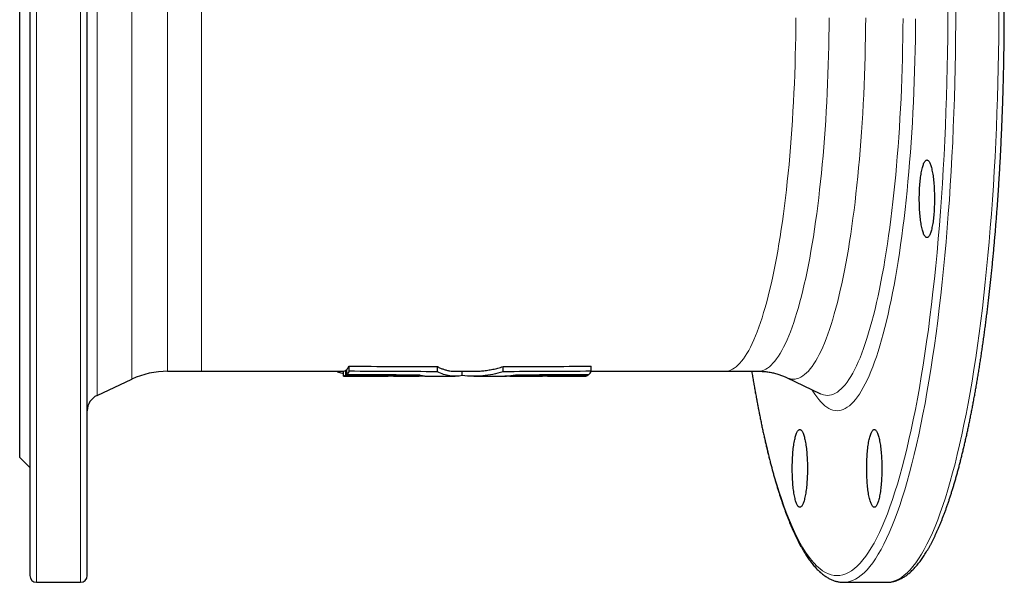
# Model space of a CAD drawing. Header units: millimetres. Extents: x 132 to 920, y 72 to 928.
# Tile 1 of 3: x 141 to 433, y 72 to 238. Entities that reach past the tile are written whole.
import ezdxf

# ---------------------------------------------------------------- set-up
doc = ezdxf.new("R2010")
doc.units = ezdxf.units.MM

msp = doc.modelspace()

# ---------------------------------------------------------------- linework, layer by layer
at = {"color": 8, "linetype": 'Continuous', "lineweight": 18}
for p, q in [((146.25, 411.53), (146.25, 71.53)), ((159.25, 71.53), (159.25, 411.53)), ((164.14, 356.19), (164.14, 126.88)), ((174.46, 131.69), (174.46, 351.38)), ((185.02, 349.03), (185.02, 134.03)), ((195.05, 349.03), (195.05, 134.03))]:
    msp.add_line(p, q, dxfattribs=at)
at = {"color": 7, "linetype": 'Continuous', "lineweight": 25}
for p, q in [((144.25, 409.53), (144.25, 73.53)), ((161.25, 73.53), (161.25, 409.53)), ((141.25, 108.53), (141.25, 374.53)), ((185.02, 134.03), (195.05, 134.03)), ((195.05, 134.03), (237.09, 134.03)), ((235.37, 133.76), (235.37, 134.03)), ((237.09, 132.54), (237.09, 134.04)), ((237.76, 134.34), (238.03, 134.34)), ((237.76, 132.83), (237.76, 134.34)), ((238.03, 133.07), (238.03, 134.58)), ((238.73, 134.02), (238.73, 135.54)), ((264.83, 133.9), (264.83, 135.42)), ((270.1, 134.03), (275.65, 134.03)), ((272.2, 132.75), (272.2, 134.03)), ((284.28, 133.9), (284.28, 135.42)), ((310.38, 134.02), (310.38, 135.54)), ((310.38, 134.03), (349.95, 134.03)), ((349.95, 134.03), (359.78, 134.03)), ((164.14, 126.88), (174.46, 131.69)), ((243.8, 132.54), (243.33, 132.54)), ((243.33, 132.53), (250.29, 132.53)), ((251.25, 132.55), (250.29, 132.53)), ((251.85, 132.53), (251.25, 132.55)), ((251.85, 132.53), (259.45, 132.53)), ((257.17, 132.79), (257.17, 133.01)), ((262.38, 132.53), (270.1, 132.53)), ((275.65, 132.53), (283.35, 132.53)), ((286.28, 132.53), (293.84, 132.53)), ((290, 132.79), (290, 133.01)), ((297.47, 132.53), (306.07, 132.53)), ((297.65, 132.8), (297.65, 133.04)), ((302.59, 132.81), (302.59, 133.05)), ((306.69, 132.54), (308.74, 132.54)), ((309.41, 132.83), (309.41, 133.07)), ((368.16, 132.16), (378.19, 127.37)), ((141.25, 108.53), (144.25, 105.53)), ((146.25, 71.53), (159.25, 71.53)), ((385.06, 71.53), (397.81, 71.53)), ((397.81, 71.54), (397.81, 71.54))]:
    msp.add_line(p, q, dxfattribs=at)
at = {"color": 8, "linetype": 'Continuous', "lineweight": 18, "flags": 128}
for points in [[(357.91, 134.03), (358.18, 132.43), (358.74, 129.12), (359.32, 125.89), (359.92, 122.74), (360.54, 119.67), (361.17, 116.68), (361.81, 113.78), (362.47, 110.97), (363.15, 108.25), (363.83, 105.62), (364.53, 103.08), (365.25, 100.64), (365.97, 98.29), (366.71, 96.04), (367.46, 93.89), (368.22, 91.84), (368.99, 89.9), (369.77, 88.06), (370.56, 86.32), (371.35, 84.69), (372.16, 83.17), (372.97, 81.76), (373.79, 80.45), (374.62, 79.26), (375.45, 78.17), (376.28, 77.2), (377.13, 76.35), (377.97, 75.6), (378.82, 74.97), (379.67, 74.45), (380.53, 74.05), (381.38, 73.76), (382.24, 73.59), (383.1, 73.53), (383.96, 73.59), (384.81, 73.76), (385.67, 74.05), (386.52, 74.45), (387.38, 74.97), (388.23, 75.6), (389.07, 76.35), (389.91, 77.2), (390.75, 78.17), (391.58, 79.26), (392.41, 80.45), (393.23, 81.76), (394.04, 83.17), (394.84, 84.69), (395.64, 86.32), (396.43, 88.06), (397.21, 89.9), (397.98, 91.84), (398.74, 93.89), (399.49, 96.04), (400.22, 98.29), (400.95, 100.64), (401.66, 103.08), (402.36, 105.62), (403.05, 108.25), (403.72, 110.97), (404.38, 113.78), (405.03, 116.68), (405.66, 119.67), (406.27, 122.74), (406.87, 125.89), (407.45, 129.12), (408.02, 132.43), (408.57, 135.81), (409.1, 139.26), (409.61, 142.78), (410.11, 146.38), (410.59, 150.03), (411.04, 153.75), (411.48, 157.53), (411.9, 161.37), (412.3, 165.26), (412.68, 169.21), (413.04, 173.2), (413.38, 177.24), (413.7, 181.33), (413.99, 185.45), (414.27, 189.62), (414.52, 193.82), (414.76, 198.05), (414.97, 202.31), (415.16, 206.6), (415.32, 210.92), (415.47, 215.25), (415.59, 219.6), (415.69, 223.97), (415.77, 228.35), (415.83, 232.74), (415.86, 237.14), (415.87, 241.53)], [(418.22, 241.53), (418.21, 237.08), (418.18, 232.64), (418.12, 228.19), (418.04, 223.76), (417.94, 219.34), (417.82, 214.94), (417.67, 210.55), (417.5, 206.19), (417.31, 201.85), (417.09, 197.53), (416.86, 193.25), (416.6, 189), (416.32, 184.79), (416.02, 180.61), (415.7, 176.48), (415.36, 172.39), (414.99, 168.35), (414.61, 164.35), (414.21, 160.42), (413.78, 156.53), (413.34, 152.71), (412.87, 148.94), (412.39, 145.24), (411.89, 141.61), (411.37, 138.04), (410.83, 134.55), (410.28, 131.13), (409.71, 127.78), (409.12, 124.51), (408.51, 121.32), (407.89, 118.22), (407.25, 115.2), (406.6, 112.26), (405.93, 109.42), (405.25, 106.66), (404.55, 104), (403.84, 101.43), (403.12, 98.96), (402.39, 96.58), (401.64, 94.31), (400.88, 92.13), (400.12, 90.06), (399.34, 88.09), (398.55, 86.23), (397.75, 84.47), (396.94, 82.82), (396.13, 81.28), (395.31, 79.85), (394.48, 78.53), (393.64, 77.33), (392.8, 76.23), (391.96, 75.25), (391.1, 74.38), (390.25, 73.63), (389.39, 72.99), (388.53, 72.46), (387.66, 72.06), (386.8, 71.77), (385.93, 71.59), (385.06, 71.53), (385.06, 71.53)], [(397.81, 71.53), (398.68, 71.59), (399.55, 71.77), (400.41, 72.06), (401.28, 72.46), (402.14, 72.99), (403, 73.63), (403.85, 74.38), (404.71, 75.25), (405.55, 76.23), (406.39, 77.33), (407.23, 78.53), (408.06, 79.85), (408.88, 81.28), (409.7, 82.82), (410.5, 84.47), (411.3, 86.23), (412.09, 88.09), (412.87, 90.06), (413.63, 92.13), (414.39, 94.31), (415.14, 96.58), (415.87, 98.96), (416.59, 101.43), (417.3, 104), (418, 106.66), (418.68, 109.42), (419.35, 112.26), (420, 115.2), (420.64, 118.22), (421.26, 121.32), (421.87, 124.51), (422.46, 127.78), (423.03, 131.13), (423.58, 134.55), (424.12, 138.04), (424.64, 141.61), (425.14, 145.24), (425.62, 148.94), (426.09, 152.71), (426.53, 156.53), (426.96, 160.42), (427.36, 164.35), (427.74, 168.35), (428.11, 172.39), (428.45, 176.48), (428.77, 180.61), (429.07, 184.79), (429.35, 189), (429.61, 193.25), (429.85, 197.53), (430.06, 201.85), (430.25, 206.19), (430.42, 210.55), (430.57, 214.94), (430.69, 219.34), (430.79, 223.76), (430.87, 228.19), (430.93, 232.64), (430.96, 237.08), (430.98, 241.53)], [(370.91, 238.72), (370.89, 235.91), (370.86, 233.1), (370.81, 230.3), (370.74, 227.5), (370.66, 224.72), (370.57, 221.94), (370.46, 219.18), (370.34, 216.44), (370.21, 213.71), (370.06, 211), (369.9, 208.31), (369.72, 205.65), (369.53, 203.01), (369.33, 200.39), (369.11, 197.81), (368.88, 195.25), (368.64, 192.73), (368.38, 190.24), (368.11, 187.78), (367.83, 185.36), (367.54, 182.98), (367.23, 180.64), (366.92, 178.35), (366.59, 176.09), (366.25, 173.88), (365.9, 171.72), (365.53, 169.6), (365.16, 167.53), (364.78, 165.52), (364.39, 163.56), (363.98, 161.64), (363.57, 159.79), (363.15, 157.99), (362.72, 156.25), (362.28, 154.56), (361.83, 152.94), (361.37, 151.38), (360.91, 149.87), (360.44, 148.44), (359.96, 147.06), (359.47, 145.75), (358.98, 144.5), (358.48, 143.33), (357.98, 142.22), (357.47, 141.17), (356.95, 140.2), (356.43, 139.29), (355.91, 138.46), (355.38, 137.7), (354.85, 137), (354.31, 136.38), (353.77, 135.83), (353.23, 135.36), (352.69, 134.95), (352.14, 134.62), (351.6, 134.36), (351.05, 134.18), (350.5, 134.07), (349.95, 134.03)], [(359.78, 134.03), (360.33, 134.07), (360.88, 134.18), (361.43, 134.36), (361.98, 134.62), (362.52, 134.95), (363.06, 135.36), (363.61, 135.83), (364.14, 136.38), (364.68, 137), (365.21, 137.7), (365.74, 138.46), (366.26, 139.29), (366.78, 140.2), (367.3, 141.17), (367.81, 142.22), (368.31, 143.33), (368.81, 144.5), (369.31, 145.75), (369.79, 147.06), (370.27, 148.44), (370.74, 149.87), (371.21, 151.38), (371.66, 152.94), (372.11, 154.56), (372.55, 156.25), (372.98, 157.99), (373.4, 159.79), (373.82, 161.64), (374.22, 163.56), (374.61, 165.52), (375, 167.53), (375.37, 169.6), (375.73, 171.72), (376.08, 173.88), (376.42, 176.09), (376.75, 178.35), (377.07, 180.64), (377.37, 182.98), (377.67, 185.36), (377.95, 187.78), (378.21, 190.24), (378.47, 192.73), (378.71, 195.25), (378.94, 197.81), (379.16, 200.39), (379.36, 203.01), (379.55, 205.65), (379.73, 208.31), (379.89, 211), (380.04, 213.71), (380.18, 216.44), (380.3, 219.18), (380.41, 221.94), (380.5, 224.72), (380.58, 227.5), (380.64, 230.3), (380.69, 233.1), (380.73, 235.91), (380.75, 238.72)], [(391.57, 238.66), (391.55, 235.78), (391.51, 232.91), (391.46, 230.05), (391.39, 227.2), (391.31, 224.35), (391.22, 221.52), (391.11, 218.7), (390.98, 215.89), (390.85, 213.1), (390.69, 210.34), (390.53, 207.59), (390.35, 204.87), (390.15, 202.17), (389.94, 199.5), (389.72, 196.86), (389.49, 194.24), (389.24, 191.67), (388.98, 189.12), (388.7, 186.61), (388.42, 184.14), (388.12, 181.71), (387.81, 179.32), (387.48, 176.97), (387.15, 174.67), (386.8, 172.41), (386.44, 170.2), (386.07, 168.03), (385.69, 165.92), (385.3, 163.86), (384.9, 161.86), (384.49, 159.9), (384.06, 158.01), (383.63, 156.17), (383.19, 154.39), (382.74, 152.67), (382.28, 151.01), (381.82, 149.41), (381.34, 147.88), (380.86, 146.41), (380.37, 145), (379.88, 143.66), (379.37, 142.39), (378.86, 141.19), (378.35, 140.05), (377.83, 138.99), (377.3, 137.99), (376.77, 137.07), (376.23, 136.21), (375.69, 135.43), (375.15, 134.73), (374.6, 134.09), (374.05, 133.53), (373.5, 133.04), (372.94, 132.63), (372.39, 132.29), (371.83, 132.03), (371.27, 131.84), (370.71, 131.73), (370.15, 131.69), (369.59, 131.73), (369.03, 131.84), (368.47, 132.03), (368.16, 132.16)], [(406.34, 238.41), (406.32, 235.3), (406.28, 232.18), (406.22, 229.07), (406.15, 225.98), (406.06, 222.89), (405.96, 219.81), (405.84, 216.75), (405.71, 213.71), (405.56, 210.69), (405.39, 207.68), (405.21, 204.7), (405.02, 201.75), (404.81, 198.82), (404.58, 195.92), (404.34, 193.06), (404.08, 190.22), (403.82, 187.42), (403.53, 184.66), (403.23, 181.94), (402.92, 179.26), (402.6, 176.62), (402.26, 174.03), (401.91, 171.48), (401.54, 168.98), (401.17, 166.53), (400.78, 164.13), (400.38, 161.78), (399.96, 159.49), (399.54, 157.26), (399.1, 155.08), (398.66, 152.96), (398.2, 150.9), (397.73, 148.91), (397.25, 146.98), (396.77, 145.11), (396.27, 143.31), (395.76, 141.58), (395.25, 139.91), (394.72, 138.32), (394.19, 136.79), (393.65, 135.34), (393.11, 133.96), (392.56, 132.65), (392, 131.42), (391.43, 130.26), (390.86, 129.18), (390.28, 128.18), (389.7, 127.26), (389.12, 126.41), (388.53, 125.64), (387.93, 124.95), (387.34, 124.34), (386.74, 123.81), (386.13, 123.37), (385.53, 123), (384.92, 122.71), (384.31, 122.51), (383.71, 122.39), (383.1, 122.35), (382.49, 122.39), (381.88, 122.51), (381.27, 122.71), (380.67, 123), (380.06, 123.37), (379.46, 123.81), (378.86, 124.34), (378.26, 124.95), (377.67, 125.64), (377.08, 126.41), (376.49, 127.26), (375.91, 128.18), (375.68, 128.57)], [(378.19, 127.37), (378.51, 127.23), (379.1, 127.04), (379.68, 126.92), (380.27, 126.88), (380.85, 126.92), (381.44, 127.04), (382.02, 127.23), (382.6, 127.51), (383.19, 127.86), (383.77, 128.29), (384.34, 128.8), (384.92, 129.38), (385.49, 130.05), (386.06, 130.79), (386.62, 131.6), (387.18, 132.49), (387.73, 133.46), (388.28, 134.49), (388.83, 135.61), (389.36, 136.79), (389.9, 138.05), (390.42, 139.38), (390.94, 140.77), (391.45, 142.24), (391.95, 143.77), (392.45, 145.38), (392.94, 147.04), (393.41, 148.78), (393.88, 150.57), (394.34, 152.43), (394.79, 154.35), (395.23, 156.33), (395.66, 158.37), (396.08, 160.46), (396.49, 162.61), (396.89, 164.81), (397.28, 167.07), (397.65, 169.38), (398.01, 171.74), (398.36, 174.14), (398.7, 176.59), (399.03, 179.09), (399.34, 181.63), (399.64, 184.21), (399.92, 186.82), (400.2, 189.48), (400.46, 192.17), (400.7, 194.9), (400.93, 197.66), (401.15, 200.44), (401.35, 203.26), (401.54, 206.1), (401.71, 208.97), (401.87, 211.86), (402.02, 214.77), (402.15, 217.69), (402.26, 220.64), (402.36, 223.6), (402.44, 226.57), (402.51, 229.55), (402.57, 232.54), (402.6, 235.53), (402.63, 238.53)]]:
    msp.add_lwpolyline(points, dxfattribs=at)
at = {"color": 7, "linetype": 'Continuous', "lineweight": 25, "flags": 128}
for points in [[(411.93, 185.09), (411.92, 184.52), (411.92, 183.96), (411.9, 183.4), (411.88, 182.84), (411.86, 182.29), (411.83, 181.75), (411.8, 181.21), (411.76, 180.69), (411.71, 180.17), (411.66, 179.67), (411.61, 179.17), (411.55, 178.7), (411.49, 178.24), (411.42, 177.79), (411.35, 177.36), (411.27, 176.96), (411.19, 176.57), (411.11, 176.2), (411.02, 175.85), (410.93, 175.53), (410.84, 175.22), (410.74, 174.94), (410.64, 174.69), (410.54, 174.46), (410.44, 174.26), (410.33, 174.08), (410.23, 173.93), (410.12, 173.81), (410.01, 173.71), (409.9, 173.64), (409.79, 173.6), (409.68, 173.59), (409.57, 173.6), (409.46, 173.64), (409.35, 173.71), (409.25, 173.81), (409.14, 173.93), (409.03, 174.08), (408.93, 174.26), (408.82, 174.46), (408.72, 174.69), (408.63, 174.94), (408.53, 175.22), (408.44, 175.53), (408.35, 175.85), (408.26, 176.2), (408.18, 176.57), (408.1, 176.96), (408.02, 177.36), (407.95, 177.79), (407.88, 178.24), (407.82, 178.7), (407.76, 179.17), (407.7, 179.67), (407.66, 180.17), (407.61, 180.69), (407.57, 181.21), (407.54, 181.75), (407.51, 182.29), (407.48, 182.84), (407.46, 183.4), (407.45, 183.96), (407.44, 184.52), (407.44, 185.09), (407.44, 185.65), (407.45, 186.21), (407.46, 186.77), (407.48, 187.33), (407.51, 187.88), (407.54, 188.43), (407.57, 188.96), (407.61, 189.49), (407.66, 190), (407.7, 190.51), (407.76, 191), (407.82, 191.48), (407.88, 191.94), (407.95, 192.38), (408.02, 192.81), (408.1, 193.22), (408.18, 193.61), (408.26, 193.98), (408.35, 194.32), (408.44, 194.65), (408.53, 194.95), (408.63, 195.23), (408.72, 195.48), (408.82, 195.71), (408.93, 195.91), (409.03, 196.09), (409.14, 196.24), (409.25, 196.37), (409.35, 196.46), (409.46, 196.53), (409.57, 196.57), (409.68, 196.59), (409.79, 196.57), (409.9, 196.53), (410.01, 196.46), (410.12, 196.37), (410.23, 196.24), (410.33, 196.09), (410.44, 195.91), (410.54, 195.71), (410.64, 195.48), (410.74, 195.23), (410.84, 194.95), (410.93, 194.65), (411.02, 194.32), (411.11, 193.98), (411.19, 193.61), (411.27, 193.22), (411.35, 192.81), (411.42, 192.38), (411.49, 191.94), (411.55, 191.48), (411.61, 191), (411.66, 190.51), (411.71, 190), (411.76, 189.49), (411.8, 188.96), (411.83, 188.43), (411.86, 187.88), (411.88, 187.33), (411.9, 186.77), (411.92, 186.21), (411.92, 185.65), (411.93, 185.09)], [(237.09, 132.54), (240.44, 132.54), (243.8, 132.54)], [(374.33, 105.26), (374.33, 104.7), (374.32, 104.13), (374.31, 103.57), (374.29, 103.02), (374.26, 102.47), (374.23, 101.92), (374.2, 101.39), (374.16, 100.86), (374.11, 100.34), (374.06, 99.84), (374.01, 99.35), (373.95, 98.87), (373.89, 98.41), (373.82, 97.97), (373.75, 97.54), (373.67, 97.13), (373.59, 96.74), (373.51, 96.37), (373.42, 96.02), (373.33, 95.7), (373.24, 95.4), (373.14, 95.12), (373.05, 94.86), (372.94, 94.64), (372.84, 94.43), (372.74, 94.26), (372.63, 94.11), (372.52, 93.98), (372.42, 93.89), (372.31, 93.82), (372.2, 93.77), (372.09, 93.76), (371.98, 93.77), (371.87, 93.82), (371.76, 93.89), (371.65, 93.98), (371.54, 94.11), (371.43, 94.26), (371.33, 94.43), (371.23, 94.64), (371.13, 94.86), (371.03, 95.12), (370.93, 95.4), (370.84, 95.7), (370.75, 96.02), (370.66, 96.37), (370.58, 96.74), (370.5, 97.13), (370.42, 97.54), (370.35, 97.97), (370.28, 98.41), (370.22, 98.87), (370.16, 99.35), (370.11, 99.84), (370.06, 100.34), (370.01, 100.86), (369.97, 101.39), (369.94, 101.92), (369.91, 102.47), (369.89, 103.02), (369.87, 103.57), (369.85, 104.13), (369.85, 104.7), (369.84, 105.26), (369.85, 105.82), (369.85, 106.39), (369.87, 106.95), (369.89, 107.5), (369.91, 108.05), (369.94, 108.6), (369.97, 109.13), (370.01, 109.66), (370.06, 110.18), (370.11, 110.68), (370.16, 111.17), (370.22, 111.65), (370.28, 112.11), (370.35, 112.56), (370.42, 112.98), (370.5, 113.39), (370.58, 113.78), (370.66, 114.15), (370.75, 114.5), (370.84, 114.82), (370.93, 115.12), (371.03, 115.4), (371.13, 115.66), (371.23, 115.89), (371.33, 116.09), (371.43, 116.27), (371.54, 116.42), (371.65, 116.54), (371.76, 116.64), (371.87, 116.71), (371.98, 116.75), (372.09, 116.76), (372.2, 116.75), (372.31, 116.71), (372.42, 116.64), (372.52, 116.54), (372.63, 116.42), (372.74, 116.27), (372.84, 116.09), (372.94, 115.89), (373.05, 115.66), (373.14, 115.4), (373.24, 115.12), (373.33, 114.82), (373.42, 114.5), (373.51, 114.15), (373.59, 113.78), (373.67, 113.39), (373.75, 112.98), (373.82, 112.56), (373.89, 112.11), (373.95, 111.65), (374.01, 111.17), (374.06, 110.68), (374.11, 110.18), (374.16, 109.66), (374.2, 109.13), (374.23, 108.6), (374.26, 108.05), (374.29, 107.5), (374.31, 106.95), (374.32, 106.39), (374.33, 105.82), (374.33, 105.26)], [(396.35, 105.26), (396.35, 104.7), (396.34, 104.13), (396.33, 103.57), (396.31, 103.02), (396.29, 102.47), (396.26, 101.92), (396.22, 101.39), (396.18, 100.86), (396.14, 100.34), (396.09, 99.84), (396.03, 99.35), (395.98, 98.87), (395.91, 98.41), (395.84, 97.97), (395.77, 97.54), (395.7, 97.13), (395.62, 96.74), (395.53, 96.37), (395.45, 96.02), (395.36, 95.7), (395.26, 95.4), (395.17, 95.12), (395.07, 94.86), (394.97, 94.64), (394.87, 94.43), (394.76, 94.26), (394.66, 94.11), (394.55, 93.98), (394.44, 93.89), (394.33, 93.82), (394.22, 93.77), (394.11, 93.76), (394, 93.77), (393.89, 93.82), (393.78, 93.89), (393.67, 93.98), (393.56, 94.11), (393.46, 94.26), (393.35, 94.43), (393.25, 94.64), (393.15, 94.86), (393.05, 95.12), (392.96, 95.4), (392.86, 95.7), (392.77, 96.02), (392.69, 96.37), (392.6, 96.74), (392.52, 97.13), (392.45, 97.54), (392.38, 97.97), (392.31, 98.41), (392.24, 98.87), (392.19, 99.35), (392.13, 99.84), (392.08, 100.34), (392.04, 100.86), (392, 101.39), (391.96, 101.92), (391.93, 102.47), (391.91, 103.02), (391.89, 103.57), (391.88, 104.13), (391.87, 104.7), (391.87, 105.26), (391.87, 105.82), (391.88, 106.39), (391.89, 106.95), (391.91, 107.5), (391.93, 108.05), (391.96, 108.6), (392, 109.13), (392.04, 109.66), (392.08, 110.18), (392.13, 110.68), (392.19, 111.17), (392.24, 111.65), (392.31, 112.11), (392.38, 112.56), (392.45, 112.98), (392.52, 113.39), (392.6, 113.78), (392.69, 114.15), (392.77, 114.5), (392.86, 114.82), (392.96, 115.12), (393.05, 115.4), (393.15, 115.66), (393.25, 115.89), (393.35, 116.09), (393.46, 116.27), (393.56, 116.42), (393.67, 116.54), (393.78, 116.64), (393.89, 116.71), (394, 116.75), (394.11, 116.76), (394.22, 116.75), (394.33, 116.71), (394.44, 116.64), (394.55, 116.54), (394.66, 116.42), (394.76, 116.27), (394.87, 116.09), (394.97, 115.89), (395.07, 115.66), (395.17, 115.4), (395.26, 115.12), (395.36, 114.82), (395.45, 114.5), (395.53, 114.15), (395.62, 113.78), (395.7, 113.39), (395.77, 112.98), (395.84, 112.56), (395.91, 112.11), (395.98, 111.65), (396.03, 111.17), (396.09, 110.68), (396.14, 110.18), (396.18, 109.66), (396.22, 109.13), (396.26, 108.6), (396.29, 108.05), (396.31, 107.5), (396.33, 106.95), (396.34, 106.39), (396.35, 105.82), (396.35, 105.26)]]:
    msp.add_lwpolyline(points, dxfattribs=at)
at = {"color": 7, "linetype": 'Continuous', "lineweight": 25}
for centre, radius, start, end in [((185.02, 109.03), 25, 90, 115), ((166.25, 122.35), 5, 115, 180), ((146.25, 73.53), 2, 180, 270), ((159.25, 73.53), 2, 270, 0)]:
    msp.add_arc(centre, radius, start, end, dxfattribs=at)
for points, knots in [([(397.91, 71.54), (397.96, 71.54), (398.17, 71.54), (398.53, 71.56), (398.98, 71.61), (399.44, 71.69), (399.89, 71.79), (400.34, 71.91), (400.79, 72.06), (401.24, 72.24), (401.69, 72.44), (402.14, 72.66), (402.59, 72.92), (403.04, 73.2), (403.49, 73.5), (403.93, 73.83), (404.38, 74.19), (404.82, 74.58), (405.26, 74.99), (405.7, 75.43), (406.14, 75.89), (406.57, 76.38), (407, 76.89), (407.43, 77.43), (407.85, 77.99), (408.27, 78.58), (408.69, 79.19), (409.1, 79.82), (409.51, 80.48), (409.91, 81.16), (410.31, 81.86), (410.71, 82.59), (411.11, 83.33), (411.5, 84.1), (411.89, 84.89), (412.27, 85.7), (412.66, 86.54), (413.04, 87.39), (413.41, 88.27), (413.78, 89.17), (414.15, 90.09), (414.52, 91.03), (414.89, 91.99), (415.25, 92.98), (415.61, 93.98), (415.96, 95.01), (416.31, 96.05), (416.66, 97.12), (417.01, 98.21), (417.35, 99.32), (417.69, 100.44), (418.03, 101.59), (418.36, 102.76), (418.69, 103.95), (419.02, 105.15), (419.35, 106.38), (419.67, 107.62), (419.99, 108.89), (420.3, 110.17), (420.61, 111.48), (420.92, 112.8), (421.23, 114.14), (421.53, 115.49), (421.83, 116.87), (422.12, 118.26), (422.41, 119.67), (422.7, 121.1), (422.99, 122.55), (423.27, 124.01), (423.55, 125.49), (423.82, 126.99), (424.09, 128.5), (424.36, 130.03), (424.62, 131.58), (424.88, 133.14), (425.13, 134.72), (425.39, 136.31), (425.63, 137.92), (425.88, 139.54), (426.12, 141.18), (426.35, 142.83), (426.58, 144.5), (426.81, 146.18), (427.04, 147.87), (427.26, 149.58), (427.47, 151.3), (427.68, 153.03), (427.89, 154.78), (428.09, 156.54), (428.29, 158.31), (428.49, 160.09), (428.68, 161.89), (428.87, 163.69), (429.05, 165.51), (429.23, 167.34), (429.4, 169.18), (429.57, 171.03), (429.73, 172.89), (429.89, 174.76), (430.05, 176.64), (430.2, 178.53), (430.35, 180.43), (430.49, 182.34), (430.63, 184.25), (430.76, 186.18), (430.89, 188.11), (431.01, 190.05), (431.13, 192), (431.25, 193.95), (431.36, 195.92), (431.46, 197.88), (431.56, 199.86), (431.66, 201.84), (431.75, 203.83), (431.84, 205.82), (431.92, 207.82), (432, 209.82), (432.07, 211.82), (432.14, 213.84), (432.2, 215.85), (432.26, 217.87), (432.31, 219.89), (432.36, 221.92), (432.41, 223.94), (432.45, 225.98), (432.48, 228.01), (432.51, 230.04), (432.53, 232.08), (432.55, 234.12), (432.57, 236.16), (432.58, 238.2), (432.58, 240.24), (432.59, 242.28), (432.58, 244.32), (432.57, 246.36), (432.56, 248.4), (432.54, 250.44), (432.52, 252.47), (432.49, 254.51), (432.46, 256.54), (432.42, 258.57), (432.37, 260.6), (432.33, 262.63), (432.27, 264.65), (432.22, 266.67), (432.16, 268.69), (432.09, 270.7), (432.02, 272.71), (431.94, 274.71), (431.86, 276.71), (431.78, 278.7), (431.69, 280.69), (431.59, 282.67), (431.49, 284.65), (431.39, 286.62), (431.28, 288.58), (431.16, 290.54), (431.05, 292.49), (430.92, 294.43), (430.8, 296.37), (430.66, 298.29), (430.53, 300.21), (430.39, 302.12), (430.24, 304.02), (430.09, 305.91), (429.94, 307.8), (429.78, 309.67), (429.61, 311.53), (429.45, 313.39), (429.27, 315.23), (429.1, 317.06), (428.92, 318.88), (428.73, 320.69), (428.54, 322.49), (428.35, 324.28), (428.15, 326.05), (427.95, 327.81), (427.74, 329.56), (427.53, 331.3), (427.32, 333.02), (427.1, 334.73), (426.87, 336.43), (426.65, 338.12), (426.42, 339.78), (426.18, 341.44), (425.94, 343.08), (425.7, 344.71), (425.45, 346.32), (425.2, 347.92), (424.95, 349.5), (424.69, 351.06), (424.43, 352.61), (424.16, 354.15), (423.89, 355.66), (423.62, 357.16), (423.34, 358.65), (423.06, 360.12), (422.78, 361.57), (422.49, 363), (422.2, 364.42), (421.91, 365.81), (421.61, 367.19), (421.31, 368.56), (421.01, 369.9), (420.7, 371.23), (420.39, 372.53), (420.07, 373.82), (419.76, 375.09), (419.44, 376.34), (419.11, 377.57), (418.79, 378.78), (418.46, 379.98), (418.12, 381.15), (417.79, 382.3), (417.45, 383.43), (417.11, 384.54), (416.76, 385.64), (416.41, 386.71), (416.06, 387.76), (415.71, 388.79), (415.35, 389.8), (414.99, 390.79), (414.63, 391.76), (414.26, 392.7), (413.89, 393.63), (413.52, 394.53), (413.15, 395.41), (412.77, 396.27), (412.39, 397.11), (412.01, 397.93), (411.62, 398.73), (411.23, 399.5), (410.84, 400.25), (410.44, 400.98), (410.04, 401.69), (409.63, 402.37), (409.23, 403.04), (408.82, 403.68), (408.4, 404.29), (407.98, 404.89), (407.56, 405.46), (407.14, 406), (406.71, 406.53), (406.27, 407.03), (405.83, 407.5), (405.39, 407.95), (404.95, 408.38), (404.5, 408.77), (404.04, 409.15), (403.59, 409.49), (403.13, 409.81), (402.67, 410.1), (402.21, 410.36), (401.75, 410.6), (401.29, 410.81), (400.83, 410.99), (400.37, 411.15), (399.91, 411.27), (399.45, 411.38), (398.99, 411.45), (398.53, 411.51), (398.14, 411.53), (397.9, 411.53), (397.81, 411.53)], [0, 0, 0, 0, 0.001248, 0.004648, 0.00805, 0.011463, 0.014893, 0.018348, 0.021833, 0.025355, 0.028916, 0.032521, 0.03617, 0.039865, 0.043605, 0.047387, 0.051208, 0.055063, 0.058948, 0.062857, 0.066785, 0.070729, 0.074683, 0.078644, 0.08261, 0.086577, 0.090543, 0.094508, 0.098469, 0.102427, 0.106381, 0.11033, 0.114275, 0.118216, 0.122152, 0.126083, 0.130011, 0.133934, 0.137853, 0.141769, 0.145681, 0.14959, 0.153495, 0.157398, 0.161297, 0.165194, 0.169089, 0.172981, 0.176871, 0.180759, 0.184645, 0.188528, 0.192411, 0.196291, 0.20017, 0.204048, 0.207924, 0.211799, 0.215672, 0.219545, 0.223416, 0.227286, 0.231155, 0.235024, 0.238891, 0.242758, 0.246624, 0.250489, 0.254353, 0.258217, 0.26208, 0.265942, 0.269804, 0.273665, 0.277526, 0.281386, 0.285246, 0.289105, 0.292964, 0.296823, 0.300681, 0.304538, 0.308396, 0.312253, 0.316109, 0.319966, 0.323822, 0.327678, 0.331533, 0.335388, 0.339243, 0.343098, 0.346953, 0.350807, 0.354661, 0.358515, 0.362369, 0.366223, 0.370076, 0.373929, 0.377782, 0.381635, 0.385488, 0.389341, 0.393193, 0.397046, 0.400898, 0.40475, 0.408602, 0.412454, 0.416306, 0.420158, 0.424009, 0.427861, 0.431713, 0.435564, 0.439415, 0.443267, 0.447118, 0.450969, 0.454821, 0.458672, 0.462523, 0.466374, 0.470225, 0.474076, 0.477927, 0.481778, 0.485629, 0.48948, 0.493331, 0.497182, 0.501032, 0.504883, 0.508734, 0.512585, 0.516436, 0.520287, 0.524138, 0.527989, 0.53184, 0.535691, 0.539542, 0.543393, 0.547244, 0.551095, 0.554947, 0.558798, 0.562649, 0.566501, 0.570352, 0.574204, 0.578055, 0.581907, 0.585758, 0.58961, 0.593462, 0.597314, 0.601166, 0.605019, 0.608871, 0.612723, 0.616576, 0.620429, 0.624281, 0.628134, 0.631988, 0.635841, 0.639694, 0.643548, 0.647402, 0.651256, 0.65511, 0.658964, 0.662819, 0.666674, 0.670529, 0.674384, 0.67824, 0.682096, 0.685952, 0.689808, 0.693665, 0.697522, 0.70138, 0.705237, 0.709096, 0.712954, 0.716813, 0.720672, 0.724532, 0.728393, 0.732254, 0.736115, 0.739977, 0.743839, 0.747702, 0.751566, 0.755431, 0.759296, 0.763162, 0.767028, 0.770896, 0.774764, 0.778634, 0.782504, 0.786375, 0.790248, 0.794122, 0.797996, 0.801873, 0.80575, 0.809629, 0.81351, 0.817392, 0.821276, 0.825162, 0.82905, 0.832939, 0.836831, 0.840726, 0.844623, 0.848522, 0.852425, 0.85633, 0.860239, 0.864151, 0.868066, 0.871985, 0.875908, 0.879836, 0.883767, 0.887703, 0.891643, 0.895588, 0.899537, 0.903491, 0.90745, 0.911412, 0.915377, 0.919345, 0.923314, 0.927282, 0.931247, 0.935206, 0.939156, 0.943092, 0.947009, 0.950904, 0.95477, 0.958602, 0.962395, 0.966146, 0.969851, 0.97351, 0.977122, 0.98069, 0.984216, 0.987704, 0.991161, 0.994593, 0.998007, 1, 1, 1, 1]), ([(264.83, 135.42), (265.13, 135.26), (265.74, 134.96), (266.65, 134.61), (267.57, 134.33), (268.49, 134.15), (269.33, 134.04), (269.87, 134.04), (270.09, 134.04)], [0, 0, 0, 0, 0.173838, 0.347734, 0.521632, 0.69547, 0.871223, 1, 1, 1, 1]), ([(275.65, 134.04), (276, 134.04), (276.86, 134.04), (278.23, 134.14), (279.74, 134.33), (281.26, 134.6), (282.77, 134.95), (283.78, 135.26), (284.28, 135.42)], [0, 0, 0, 0, 0.123534, 0.297279, 0.472929, 0.64864, 0.824351, 1, 1, 1, 1]), ([(357.85, 134.03), (357.87, 133.88), (357.98, 133.2), (358.18, 132), (358.44, 130.45), (358.71, 128.92), (358.98, 127.4), (359.25, 125.9), (359.52, 124.42), (359.8, 122.95), (360.09, 121.5), (360.38, 120.07), (360.67, 118.65), (360.96, 117.25), (361.26, 115.87), (361.56, 114.51), (361.86, 113.17), (362.17, 111.84), (362.48, 110.53), (362.79, 109.24), (363.11, 107.98), (363.43, 106.73), (363.76, 105.49), (364.08, 104.28), (364.41, 103.09), (364.75, 101.92), (365.08, 100.77), (365.42, 99.63), (365.76, 98.52), (366.11, 97.43), (366.46, 96.36), (366.81, 95.31), (367.16, 94.28), (367.52, 93.27), (367.88, 92.28), (368.24, 91.31), (368.61, 90.36), (368.98, 89.44), (369.35, 88.53), (369.72, 87.65), (370.1, 86.79), (370.48, 85.95), (370.86, 85.13), (371.25, 84.34), (371.64, 83.57), (372.03, 82.81), (372.43, 82.08), (372.83, 81.38), (373.23, 80.69), (373.64, 80.03), (374.05, 79.39), (374.47, 78.77), (374.88, 78.18), (375.31, 77.61), (375.73, 77.06), (376.16, 76.54), (376.6, 76.04), (377.04, 75.56), (377.48, 75.11), (377.92, 74.69), (378.37, 74.29), (378.83, 73.92), (379.28, 73.58), (379.74, 73.26), (380.2, 72.97), (380.66, 72.7), (381.12, 72.47), (381.58, 72.26), (382.04, 72.08), (382.5, 71.92), (382.96, 71.79), (383.42, 71.69), (383.88, 71.61), (384.34, 71.56), (384.73, 71.53), (384.97, 71.54), (385.06, 71.54)], [0, 0, 0, 0, 0.004016, 0.01778, 0.031546, 0.045313, 0.059083, 0.072854, 0.086627, 0.100403, 0.114181, 0.127961, 0.141744, 0.155529, 0.169318, 0.183109, 0.196903, 0.210701, 0.224503, 0.238308, 0.252117, 0.26593, 0.279747, 0.293569, 0.307396, 0.321229, 0.335066, 0.34891, 0.36276, 0.376616, 0.39048, 0.404351, 0.41823, 0.432117, 0.446013, 0.459919, 0.473835, 0.487761, 0.501699, 0.515648, 0.52961, 0.543586, 0.557575, 0.571579, 0.585598, 0.599633, 0.613684, 0.627751, 0.641834, 0.655934, 0.670048, 0.684177, 0.698317, 0.712466, 0.726619, 0.74077, 0.754908, 0.769026, 0.783109, 0.797144, 0.811115, 0.825002, 0.838788, 0.852452, 0.865979, 0.879355, 0.892568, 0.905615, 0.918496, 0.931217, 0.94379, 0.95623, 0.968558, 0.980796, 0.992969, 1, 1, 1, 1]), ([(359.78, 134.03), (359.94, 134.03), (360.32, 134.03), (360.94, 134), (361.63, 133.95), (362.32, 133.88), (362.99, 133.78), (363.66, 133.66), (364.3, 133.52), (364.93, 133.36), (365.54, 133.18), (366.13, 132.99), (366.69, 132.79), (367.23, 132.58), (367.72, 132.37), (368.02, 132.23), (368.15, 132.16)], [0, 0, 0, 0, 0.049372, 0.125742, 0.20195, 0.277917, 0.353571, 0.428842, 0.503668, 0.577993, 0.651772, 0.724969, 0.797558, 0.869526, 0.940874, 1, 1, 1, 1]), ([(237.09, 133.29), (236.98, 133.32), (236.41, 133.44), (235.83, 133.62), (235.37, 133.76)], [0, 0, 0, 0, 0.1852394, 1, 1, 1, 1]), ([(260.95, 132.65), (260.95, 132.65), (260.64, 132.58), (260.01, 132.54), (259.06, 132.52), (258.12, 132.6), (257.49, 132.73), (257.17, 132.79)], [0, 0, 0, 0, 0.0000904, 0.2500242, 0.5000459, 0.750067, 1, 1, 1, 1]), ([(259.28, 133.01), (259.62, 132.91), (260.31, 132.72), (261.35, 132.56), (262.04, 132.54), (262.38, 132.53)], [0, 0, 0, 0, 0.33453, 0.669202, 1, 1, 1, 1]), ([(272.2, 132.75), (270.97, 132.5), (269.73, 132.47), (267.28, 132.85), (266.05, 133.26), (264.83, 133.9)], [0, 0, 0, 0, 0.5, 0.5, 1, 1, 1, 1]), ([(284.28, 133.9), (282.27, 133.26), (280.27, 132.85), (276.24, 132.47), (274.22, 132.5), (272.2, 132.75)], [0, 0, 0, 0, 0.5, 0.5, 1, 1, 1, 1]), ([(283.35, 132.54), (283.67, 132.54), (284.44, 132.54), (285.68, 132.62), (287.06, 132.77), (287.98, 132.93), (288.43, 133.01)], [0, 0, 0, 0, 0.186482, 0.457718, 0.728916, 1, 1, 1, 1]), ([(290, 132.79), (289.49, 132.73), (288.47, 132.6), (286.94, 132.53), (285.73, 132.52), (285.03, 132.57), (284.83, 132.58)], [0, 0, 0, 0, 0.29634, 0.592783, 0.889226, 1, 1, 1, 1]), ([(293.83, 132.54), (293.98, 132.54), (294.51, 132.53), (295.4, 132.57), (296.53, 132.66), (297.27, 132.75), (297.65, 132.8)], [0, 0, 0, 0, 0.117534, 0.411395, 0.705698, 1, 1, 1, 1]), ([(302.59, 132.81), (302.56, 132.8), (302.5, 132.76), (302.33, 132.72), (302.1, 132.68), (301.82, 132.64), (301.47, 132.61), (301.08, 132.59), (300.62, 132.57), (300.12, 132.55), (299.58, 132.54), (298.99, 132.54), (298.37, 132.53), (297.71, 132.53), (297.03, 132.53), (296.32, 132.53), (295.59, 132.54), (294.93, 132.54), (294.52, 132.54), (294.36, 132.54)], [0, 0, 0, 0, 0.059288, 0.118576, 0.179583, 0.24059, 0.299883, 0.359177, 0.420197, 0.481218, 0.54044, 0.599663, 0.660601, 0.72154, 0.780833, 0.840125, 0.901136, 0.962148, 1, 1, 1, 1]), ([(306.07, 132.53), (306.13, 132.53), (306.37, 132.53), (306.56, 132.54), (306.69, 132.54)], [0, 0, 0, 0, 0.29538, 1, 1, 1, 1])]:
    msp.add_open_spline(points, degree=3, knots=knots, dxfattribs=at)
for points in [[(237.09, 134.04), (237.31, 134.07), (237.54, 134.17), (237.76, 134.34)], [(238.03, 134.58), (238.26, 134.82), (238.5, 135.14), (238.73, 135.54)], [(238.73, 134.02), (238.5, 133.62), (238.26, 133.31), (238.03, 133.07)], [(238.73, 135.54), (247.43, 135.47), (256.13, 135.43), (264.83, 135.42)], [(264.83, 133.9), (256.13, 133.91), (247.43, 133.95), (238.73, 134.02)], [(284.28, 135.42), (292.98, 135.43), (301.68, 135.47), (310.38, 135.54)], [(310.38, 134.02), (301.68, 133.95), (292.98, 133.91), (284.28, 133.9)], [(309.68, 133.07), (309.92, 133.31), (310.15, 133.62), (310.38, 134.02)], [(237.76, 132.83), (237.54, 132.66), (237.31, 132.57), (237.09, 132.54)], [(257.17, 132.79), (250.7, 132.8), (244.23, 132.81), (237.76, 132.83)], [(238.03, 133.07), (245.11, 133.04), (252.19, 133.02), (259.28, 133.01)], [(288.43, 133.01), (295.52, 133.02), (302.6, 133.04), (309.68, 133.07)], [(297.65, 132.8), (295.1, 132.8), (292.55, 132.79), (290, 132.79)], [(309.41, 132.83), (307.14, 132.83), (304.86, 132.82), (302.59, 132.81)], [(308.74, 132.54), (308.97, 132.57), (309.19, 132.66), (309.41, 132.83)]]:
    msp.add_open_spline(points, degree=3, dxfattribs=at)

doc.saveas('drawing.dxf')
